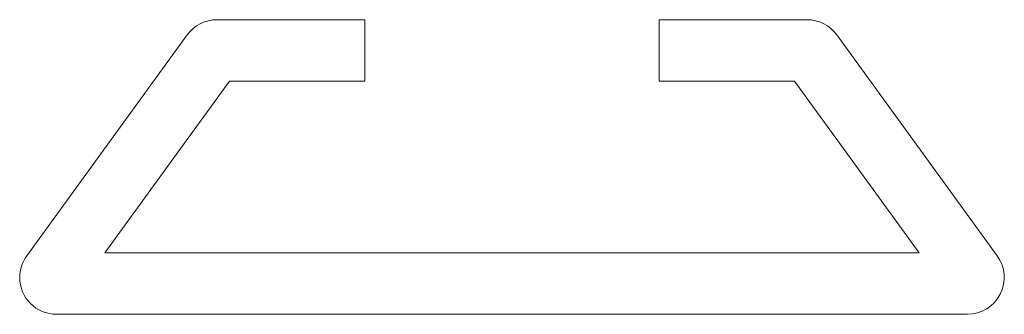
# Model space of a CAD drawing. Header units: millimetres. Extents: x -92.3 to -52.2, y -24.2 to -12.2.
import ezdxf

# ---------------------------------------------------------------- set-up
doc = ezdxf.new("R2010")
doc.units = ezdxf.units.MM

msp = doc.modelspace()

# ---------------------------------------------------------------- linework, layer by layer
at = {"color": 0, "linetype": 'Continuous', "lineweight": 0}
for p, q in [((-78.269, -12.18), (-84.286, -12.18)), ((-78.269, -12.18), (-78.269, -14.68)), ((-60.251, -12.18), (-66.269, -12.18)), ((-66.269, -14.68), (-66.269, -12.18)), ((-85.499, -12.798), (-92.038, -21.798)), ((-52.499, -21.798), (-59.038, -12.798)), ((-83.776, -14.68), (-88.862, -21.68)), ((-78.269, -14.68), (-83.776, -14.68)), ((-60.761, -14.68), (-66.269, -14.68)), ((-55.675, -21.68), (-60.761, -14.68)), ((-88.862, -21.68), (-55.675, -21.68)), ((-90.825, -24.18), (-53.713, -24.18))]:
    msp.add_line(p, q, dxfattribs=at)
for centre, start, end in [((-84.286, -13.68), 90, 144), ((-60.251, -13.68), 36, 90), ((-90.825, -22.68), 144, 180), ((-53.713, -22.68), 270, 36), ((-90.825, -22.68), 180, 270)]:
    msp.add_arc(centre, 1.5, start, end, dxfattribs=at)

doc.saveas('drawing.dxf')
